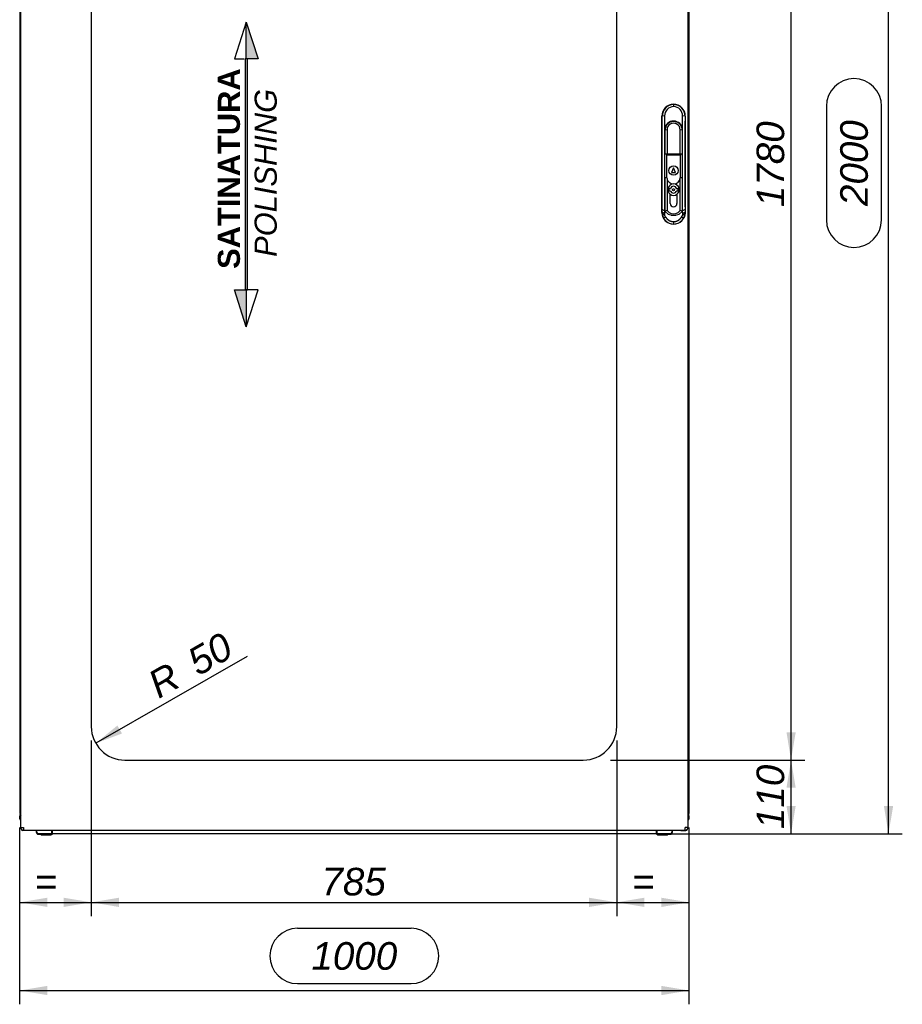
# Paper-space layout 'Layout1' of a CAD drawing. Extents: x 94 to 6181, y 158 to 4314.
# Tile 7 of 11: x 3356 to 4675, y 995 to 2466. Entities that reach past the tile are written whole.
import ezdxf

# ---------------------------------------------------------------- set-up
doc = ezdxf.new("R2010")
doc.units = 0
doc.header["$LTSCALE"] = 15
doc.layers.get('0').update_dxf_attribs({"linetype": 'CONTINUOUS'})
for name, color, linetype in [('_TRANSLATION', 7, 'CONTINUOUS'), ('AE00992_10', 7, 'CONTINUOUS'), ('AE00992_16', 7, 'CONTINUOUS'), ('AE00992_31', 7, 'CONTINUOUS'), ('F0000000_27', 7, 'CONTINUOUS'), ('F0000000_28', 7, 'CONTINUOUS'), ('M0000000_06', 7, 'CONTINUOUS'), ('M0000000_14', 7, 'CONTINUOUS'), ('M0000000_39', 7, 'CONTINUOUS'), ('M0000000_53', 7, 'CONTINUOUS')]:
    doc.layers.add(name, color=color, linetype=linetype)
doc.styles.add('SEACAD_ARIAL', font='arial.ttf')
doc.styles.add('SEACAD_ARIALI', font='ariali.ttf')
doc.dimstyles.new('ISO', dxfattribs={"dimtxt": 13.75, "dimasz": 13.75, "dimexe": 6.875, "dimexo": 6.875, "dimgap": 3.4375, "dimtad": 1, "dimdec": 1, "dimtxsty": 'SEACAD_ARIAL', "dimblk1": '_SE_FILLED', "dimblk2": '_SE_FILLED', "dimsah": 1, "dimcen": 6.875, "dimazin": 3, "dimtfac": 0.7, "dimtdec": 3, "dimtmove": 0, "dimatfit": 3})

# ---------------------------------------------------------------- blocks, each defined once
blk = doc.blocks.new('DMBLK47')
at = {"layer": '_TRANSLATION', "linetype": 'CONTINUOUS'}
for points in [[(3397.5, 1008.5), (3397.5, 1022.3), (3356.2, 1015.4)], [(4315, 1008.5), (4356.2, 1015.4), (4315, 1022.3)]]:
    blk.add_hatch(color=7, dxfattribs=at).paths.add_polyline_path(points)
at = {"layer": '_TRANSLATION', "color": 7, "linetype": 'CONTINUOUS'}
for p, q in [((3356.2, 1259), (3356.2, 994.8)), ((4356.2, 1259), (4356.2, 994.8)), ((3941, 1108.2), (3771.4, 1108.2)), ((3356.2, 1015.4), (4356.2, 1015.4)), ((3771.4, 1025.7), (3941, 1025.7))]:
    blk.add_line(p, q, dxfattribs=at)
for centre, start, end in [((3771.4, 1067), 90, 270), ((3941, 1067), 270, 90)]:
    blk.add_arc(centre, 41.3, start, end, dxfattribs=at)
at = {"layer": '_TRANSLATION', "color": 7, "linetype": 'CONTINUOUS', "style": 'SEACAD_ARIALI'}
blk.add_text('1000', height=41.25, dxfattribs=at).set_placement((3792.1, 1046.4))
blk = doc.blocks.new('_SE_FILLED')
at = {"color": 0}
blk.add_line((0, 0), (-1, 0), dxfattribs=at)
blk.add_solid([(0, 0), (-1, -0.1665), (-1, 0.1665), (0, 0)], dxfattribs=at)
blk = doc.blocks.new('DMBLK48')
at = {"layer": '_TRANSLATION', "linetype": 'CONTINUOUS'}
for points in [[(4661.2, 3211.9), (4654.3, 3253.1), (4647.4, 3211.9)], [(4661.2, 1290.9), (4647.4, 1290.9), (4654.3, 1249.6)]]:
    blk.add_hatch(color=7, dxfattribs=at).paths.add_polyline_path(points)
at = {"layer": '_TRANSLATION', "color": 7, "linetype": 'CONTINUOUS'}
for p, q in [((4351.1, 3253.1), (4674.9, 3253.1)), ((4654.3, 1249.6), (4654.3, 3253.1)), ((4561.5, 2336.2), (4561.5, 2166.6)), ((4644, 2166.6), (4644, 2336.2)), ((4327.9, 1249.6), (4674.9, 1249.6))]:
    blk.add_line(p, q, dxfattribs=at)
for centre, radius, start, end in [((4602.7, 2336.2), 41.3, 0, 180), ((4602.7, 2166.6), 41.2, 180, 0)]:
    blk.add_arc(centre, radius, start, end, dxfattribs=at)
at = {"layer": '_TRANSLATION', "color": 7, "linetype": 'CONTINUOUS', "style": 'SEACAD_ARIALI'}
blk.add_text('2000', height=41.25, rotation=90, dxfattribs=at).set_placement((4623.4, 2187.2))
blk = doc.blocks.new('BLOCCO2')
at = {"linetype": 'CONTINUOUS'}
for points in [[(-1.7, 223), (-1.7, 167.8), (15.9, 167.8)], [(0, 167.8), (-3.3, 167.8), (-3.3, -177.2), (0, -177.2)], [(-1.7, -232.4), (-1.7, -177.2), (-19.2, -177.2)]]:
    blk.add_hatch(color=7, dxfattribs=at).paths.add_polyline_path(points)
at = {"color": 7, "linetype": 'CONTINUOUS'}
for p, q in [((-1.7, 223), (-19.2, 167.8)), ((-19.2, 167.8), (-4.8, 167.8)), ((15.9, -177.2), (-1.7, -177.2)), ((-1.7, -232.4), (15.9, -177.2))]:
    blk.add_line(p, q, dxfattribs=at)
for points in [[(-1.7, 223), (15.9, 167.8), (-1.7, 167.8), (-1.7, 223)], [(0, 167.8), (-3.3, 167.8), (-3.3, -177.2), (0, -177.2), (0, 167.8)], [(-1.7, -232.4), (-19.2, -177.2), (-1.7, -177.2), (-1.7, -232.4)]]:
    blk.add_lwpolyline(points, dxfattribs=at)
at = {"layer": '_TRANSLATION', "insert": (0.1, -2.4), "char_height": 33, "width": 320.419, "attachment_point": 5, "rotation": 90}
blk.add_mtext('{\\fArial|b0||i0||c0|p34;\\C7;\\H33.;\\W1.; }{\\fArial|b1||i0||c0|p34;\\C7;\\H33.;\\W1.;SATINATURA \\P}{\\fArial|b0||i1||c0|p34;\\C7;\\H33.;\\W1.;POLISHING}', dxfattribs=at)
blk = doc.blocks.new('DMBLK63')
at = {"layer": '_TRANSLATION', "linetype": 'CONTINUOUS'}
for points in [[(4515.6, 1318.4), (4508.7, 1359.6), (4501.9, 1318.4)], [(4515.6, 1290.9), (4501.9, 1290.9), (4508.7, 1249.6)]]:
    blk.add_hatch(color=7, dxfattribs=at).paths.add_polyline_path(points)
at = {"layer": '_TRANSLATION', "color": 7, "linetype": 'CONTINUOUS'}
for p, q in [((4238.7, 1359.6), (4529.4, 1359.6)), ((4508.7, 1249.6), (4508.7, 1359.6)), ((4327.9, 1249.6), (4529.4, 1249.6))]:
    blk.add_line(p, q, dxfattribs=at)
at = {"layer": '_TRANSLATION', "color": 7, "linetype": 'CONTINUOUS', "style": 'SEACAD_ARIALI'}
blk.add_text('110', height=41.25, rotation=90, dxfattribs=at).set_placement((4498.4, 1256.5))
blk = doc.blocks.new('DMBLK64')
at = {"layer": '_TRANSLATION', "linetype": 'CONTINUOUS'}
for points in [[(4515.6, 3098.4), (4508.7, 3139.6), (4501.9, 3098.4)], [(4515.6, 1400.9), (4501.9, 1400.9), (4508.7, 1359.6)]]:
    blk.add_hatch(color=7, dxfattribs=at).paths.add_polyline_path(points)
at = {"layer": '_TRANSLATION', "color": 7, "linetype": 'CONTINUOUS'}
for p, q in [((4241.4, 3139.6), (4529.4, 3139.6)), ((4508.7, 1359.6), (4508.7, 3139.6)), ((4238.7, 1359.6), (4529.4, 1359.6))]:
    blk.add_line(p, q, dxfattribs=at)
at = {"layer": '_TRANSLATION', "color": 7, "linetype": 'CONTINUOUS', "style": 'SEACAD_ARIALI'}
blk.add_text('1780', height=41.25, rotation=90, dxfattribs=at).set_placement((4498.4, 2185.5))
blk = doc.blocks.new('DMBLK66')
at = {"layer": '_TRANSLATION', "linetype": 'CONTINUOUS'}
for points in [[(3397.5, 1140.2), (3397.5, 1154), (3356.2, 1147.1)], [(3422, 1140.2), (3463.2, 1147.1), (3422, 1154)]]:
    blk.add_hatch(color=7, dxfattribs=at).paths.add_polyline_path(points)
at = {"layer": '_TRANSLATION', "color": 7, "linetype": 'CONTINUOUS'}
for p, q in [((3463.2, 1389), (3463.2, 1126.5)), ((3356.2, 1259), (3356.2, 1126.5)), ((3356.2, 1147.1), (3463.2, 1147.1))]:
    blk.add_line(p, q, dxfattribs=at)
at = {"layer": '_TRANSLATION', "color": 7, "linetype": 'CONTINUOUS', "style": 'SEACAD_ARIALI'}
blk.add_text('=', height=41.2, dxfattribs=at).set_placement((3378.3, 1157.4))
blk = doc.blocks.new('DMBLK67')
at = {"layer": '_TRANSLATION', "linetype": 'CONTINUOUS'}
for points in [[(3504.5, 1140.2), (3504.5, 1154), (3463.2, 1147.1)], [(4207, 1140.2), (4248.2, 1147.1), (4207, 1154)]]:
    blk.add_hatch(color=7, dxfattribs=at).paths.add_polyline_path(points)
at = {"layer": '_TRANSLATION', "color": 7, "linetype": 'CONTINUOUS'}
for p, q in [((3463.2, 1389), (3463.2, 1126.5)), ((4248.2, 1389), (4248.2, 1126.5)), ((3463.2, 1147.1), (4248.2, 1147.1))]:
    blk.add_line(p, q, dxfattribs=at)
at = {"layer": '_TRANSLATION', "color": 7, "linetype": 'CONTINUOUS', "style": 'SEACAD_ARIALI'}
blk.add_text('785', height=41.25, dxfattribs=at).set_placement((3807.1, 1157.4))
blk = doc.blocks.new('DMBLK68')
at = {"layer": '_TRANSLATION', "linetype": 'CONTINUOUS'}
for points in [[(4289.5, 1140.2), (4289.5, 1154), (4248.2, 1147.1)], [(4315, 1140.2), (4356.2, 1147.1), (4315, 1154)]]:
    blk.add_hatch(color=7, dxfattribs=at).paths.add_polyline_path(points)
at = {"layer": '_TRANSLATION', "color": 7, "linetype": 'CONTINUOUS'}
for p, q in [((4248.2, 1389), (4248.2, 1126.5)), ((4356.2, 1259), (4356.2, 1126.5)), ((4248.2, 1147.1), (4356.2, 1147.1))]:
    blk.add_line(p, q, dxfattribs=at)
at = {"layer": '_TRANSLATION', "color": 7, "linetype": 'CONTINUOUS', "style": 'SEACAD_ARIALI'}
blk.add_text('=', height=41.2, dxfattribs=at).set_placement((4270.8, 1157.4))
blk = doc.blocks.new('DMBLK69')
at = {"layer": '_TRANSLATION', "linetype": 'CONTINUOUS'}
blk.add_hatch(color=7, dxfattribs=at).paths.add_polyline_path([(3509.1, 1399.3), (3502.2, 1411.2), (3469.9, 1384.7)])
at = {"layer": '_TRANSLATION', "color": 7, "linetype": 'CONTINUOUS'}
blk.add_line((3696.1, 1514.5), (3469.9, 1384.7), dxfattribs=at)
at = {"layer": '_TRANSLATION', "color": 7, "linetype": 'CONTINUOUS', "style": 'SEACAD_ARIALI'}
for s, height, p in [('50', 41.25, (3622.8, 1484.3)), ('R', 41.2, (3563.9, 1450.6))]:
    blk.add_text(s, height=height, rotation=29.8436, dxfattribs=at).set_placement(p)

psp = doc.layouts.get("Layout1")

# ---------------------------------------------------------------- linework, layer by layer
at = {"layer": 'AE00992_10', "color": 7, "linetype": 'CONTINUOUS'}
for p, q in [((4333.21, 2339.12), (4333.23, 2339.12)), ((4333.22, 2339.11), (4333.22, 2338.76)), ((4333.24, 2338.76), (4333.23, 2335.87)), ((4315.72, 2177.61), (4315.72, 2321.63)), ((4319.73, 2321.69), (4316.16, 2321.2)), ((4319.73, 2321.69), (4319.8, 2302.15)), ((4346.64, 2301.96), (4346.71, 2321.69)), ((4350.29, 2321.2), (4346.71, 2321.69)), ((4350.72, 2321.63), (4350.72, 2177.61)), ((4319.8, 2302.15), (4319.71, 2300.61)), ((4319.71, 2300.61), (4319.71, 2284.12)), ((4323.36, 2300.96), (4320.36, 2300.61)), ((4320.36, 2284.12), (4320.36, 2300.61)), ((4323.36, 2300.96), (4323.36, 2284.12)), ((4343.06, 2284.12), (4343.06, 2300.96)), ((4346.06, 2300.61), (4343.06, 2300.96)), ((4346.06, 2300.61), (4346.06, 2284.12)), ((4346.71, 2300.61), (4346.64, 2301.96)), ((4346.71, 2284.12), (4346.71, 2300.61)), ((4316.25, 2191.79), (4316.25, 2284.12)), ((4319.71, 2284.12), (4319.71, 2191.79)), ((4320.36, 2265.13), (4320.36, 2284.12)), ((4323.36, 2284.12), (4323.36, 2265.13)), ((4343.06, 2265.13), (4343.06, 2284.12)), ((4346.06, 2284.12), (4346.06, 2265.13)), ((4346.71, 2191.79), (4346.71, 2284.12)), ((4350.2, 2284.12), (4350.2, 2191.79)), ((4320.21, 2265.13), (4322.71, 2265.13)), ((4320.21, 2229.13), (4320.21, 2265.13)), ((4322.71, 2265.13), (4322.71, 2263.13)), ((4322.71, 2265.13), (4329.33, 2265.13)), ((4329.33, 2265.13), (4337.1, 2265.13)), ((4337.1, 2265.13), (4343.71, 2265.13)), ((4343.71, 2265.13), (4346.21, 2265.13)), ((4343.71, 2265.13), (4343.71, 2263.13)), ((4346.21, 2265.13), (4346.21, 2229.13)), ((4322.71, 2263.13), (4322.71, 2229.13)), ((4329.33, 2263.13), (4322.71, 2263.13)), ((4337.1, 2263.13), (4329.33, 2263.13)), ((4343.71, 2263.13), (4337.1, 2263.13)), ((4343.71, 2229.13), (4343.71, 2263.13)), ((4333.21, 2244.13), (4330.21, 2237.13)), ((4330.21, 2237.13), (4336.21, 2237.13)), ((4336.21, 2237.13), (4333.21, 2244.13)), ((4322.71, 2229.13), (4320.21, 2229.13)), ((4320.36, 2191.74), (4320.36, 2229.13)), ((4323.26, 2229.13), (4322.71, 2229.13)), ((4323.36, 2228.41), (4323.36, 2191.74)), ((4343.06, 2191.74), (4343.06, 2228.41)), ((4343.71, 2229.13), (4343.16, 2229.13)), ((4346.21, 2229.13), (4343.71, 2229.13)), ((4346.06, 2229.13), (4346.06, 2191.74)), ((4319.71, 2191.79), (4319.71, 2180.13)), ((4320.36, 2179.47), (4320.36, 2191.74)), ((4323.36, 2191.74), (4323.36, 2180.34)), ((4328.21, 2191.74), (4328.21, 2204.76)), ((4328.21, 2191.13), (4328.21, 2191.74)), ((4338.21, 2204.76), (4338.21, 2191.74)), ((4338.21, 2191.74), (4338.21, 2191.13)), ((4343.06, 2180.34), (4343.06, 2191.74)), ((4346.06, 2191.74), (4346.06, 2179.47)), ((4346.71, 2181.27), (4346.71, 2191.79)), ((4316.03, 2177.92), (4316.13, 2181.94)), ((4316.15, 2175.41), (4316.03, 2177.92)), ((4319.6, 2175.77), (4316.03, 2177.92)), ((4319.71, 2179.8), (4316.13, 2181.94)), ((4319.71, 2179.8), (4319.6, 2175.77)), ((4320.36, 2180.13), (4319.71, 2180.13)), ((4319.71, 2180.13), (4319.71, 2179.8)), ((4323.36, 2180.34), (4320.36, 2179.47)), ((4320.36, 2178.91), (4320.36, 2179.47)), ((4325.1, 2175.28), (4320.36, 2178.91)), ((4323.36, 2180.34), (4326.62, 2177.6)), ((4339.81, 2177.6), (4343.06, 2180.34)), ((4346.06, 2178.91), (4341.32, 2175.28)), ((4346.06, 2179.47), (4343.06, 2180.34)), ((4346.71, 2180.13), (4346.06, 2180.13)), ((4346.06, 2179.47), (4346.06, 2178.91)), ((4346.71, 2181.27), (4346.71, 2181.18)), ((4346.71, 2181.18), (4346.71, 2180.13)), ((4346.74, 2179.8), (4346.71, 2181.18)), ((4350.31, 2181.94), (4346.74, 2179.8)), ((4346.84, 2175.77), (4346.74, 2179.8)), ((4350.42, 2177.92), (4346.84, 2175.77)), ((4350.42, 2177.92), (4350.3, 2175.41)), ((4350.31, 2181.94), (4350.42, 2177.92)), ((4319.69, 2173.77), (4316.15, 2175.41)), ((4321.39, 2170.77), (4318.31, 2168.97)), ((4319.6, 2175.77), (4319.69, 2173.77)), ((4333.24, 2163.89), (4333.3, 2160.32)), ((4348.13, 2168.97), (4345.05, 2170.77)), ((4346.76, 2173.77), (4346.84, 2175.77)), ((4350.3, 2175.41), (4346.76, 2173.77)), ((4333.23, 2160.12), (4333.21, 2160.12)), ((4333.22, 2160.13), (4333.22, 2160.32)), ((4333.3, 2160.32), (4333.23, 2160.32))]:
    psp.add_line(p, q, dxfattribs=at)
psp.add_circle((4333.21, 2240.13), 7, dxfattribs=at)
for centre, radius, start, end in [((4333.6, 2321.32), 17.44, 91.24138, 180.423), ((4332.85, 2321.33), 17.44, 359.56986, 88.76566), ((4333.69, 2321.91), 13.97, 91.91591, 180.90828), ((4332.74, 2321.9), 13.97, 359.11414, 88.01385), ((-3328.33, 2284.21), 7644.58, 359.999293, 0.277166), ((4333.21, 2300.61), 13.5, 5.71938, 173.43686), ((4333.21, 2300.61), 12.85, 0, 180), ((4333.21, 2301.16), 9.85, 358.81867, 181.18133), ((11994.76, 2284.21), 7644.57, 179.722833, 180.000707), ((4333.21, 2230.13), 10, 185.73917, 354.26083), ((4333.21, 2211.63), 8.5, 90, 233.96812), ((4333.21, 2211.63), 8.5, 306.03188, 90), ((3925.28, 2191.41), 390.96, 358.61302, 0.05544), ((4741.17, 2191.41), 390.97, 179.94456, 181.38698), ((4333.21, 2187.35), 11.77, 235.92812, 304.07188), ((4333.21, 2191.13), 5, 180, 0), ((4332.65, 2177.37), 16.62, 186.76304, 210.3525), ((4333.41, 2177.81), 17.49, 210.34189, 269.39288), ((4325.34, 2175.01), 5.78, 192.33668, 227.02309), ((4333.21, 2192.47), 19.01, 244.75765, 295.24235), ((4333.21, 2192.47), 19.01, 259.64491, 280.35509), ((4333.04, 2177.81), 17.49, 270.85537, 329.65902), ((4341.11, 2175), 5.78, 312.96651, 347.67612), ((4333.79, 2177.37), 16.62, 329.64901, 353.23559)]:
    psp.add_arc(centre, radius, start, end, dxfattribs=at)
for centre, major_axis in [((4333.23, 2321.61), (12.39, -12.39)), ((4333.21, 2321.61), (-12.39, -12.39)), ((4333.23, 2177.63), (12.39, 12.39)), ((4333.21, 2177.63), (-12.39, 12.39))]:
    psp.add_ellipse(centre, major_axis=major_axis, ratio=0.9987828, start_param=2.3568035, end_param=3.9263818, dxfattribs=at)
for points in [[(4321.39, 2170.77), (4322.3, 2169.23), (4323.58, 2167.95), (4324.86, 2166.67), (4326.41, 2165.77), (4327.96, 2164.87), (4329.7, 2164.39), (4331.45, 2163.91), (4333.24, 2163.89)], [(4333.24, 2163.89), (4335.02, 2163.91), (4336.76, 2164.4), (4338.5, 2164.88), (4340.05, 2165.78), (4341.59, 2166.68), (4342.87, 2167.96), (4344.15, 2169.23), (4345.05, 2170.77)]]:
    psp.add_open_spline(points, degree=2, knots=[0, 0, 0, 0.25, 0.25, 0.5, 0.5, 0.75, 0.75, 1, 1, 1], dxfattribs=at)
at = {"layer": 'AE00992_16', "color": 7, "linetype": 'CONTINUOUS'}
for p, q in [((4328.44, 2213.13), (4326.21, 2213.13)), ((4326.21, 2213.13), (4326.21, 2210.13)), ((4326.21, 2210.13), (4328.44, 2210.13)), ((4340.21, 2213.13), (4337.98, 2213.13)), ((4337.98, 2210.13), (4340.21, 2210.13)), ((4340.21, 2210.13), (4340.21, 2213.13))]:
    psp.add_line(p, q, dxfattribs=at)
psp.add_circle((4333.21, 2211.63), 1.5, dxfattribs=at)
for radius, start, end in [(5, 17.4576, 162.5424), (5, 197.4576, 342.5424), (8.5, 233.96812, 306.03188)]:
    psp.add_arc((4333.21, 2211.63), radius, start, end, dxfattribs=at)
at = {"layer": 'AE00992_31', "color": 7, "linetype": 'CONTINUOUS'}
psp.add_arc((4333.23, 2299.62), 11.5, 55.58261, 124.41739, dxfattribs=at)
at = {"layer": 'F0000000_27', "color": 7, "linetype": 'CONTINUOUS'}
for p, q in [((3358.55, 1256.12), (3359.16, 1256.12)), ((3359.14, 1256.12), (3358.55, 1256.12)), ((3361.03, 1254.62), (3361.03, 1255.26)), ((3368.23, 1254.62), (3361.03, 1254.62)), ((3368.23, 1254.62), (3368.23, 1255.12)), ((3368.25, 1254.62), (3368.23, 1254.62)), ((3368.25, 1254.62), (3368.25, 1255.12)), ((3368.28, 1254.62), (3368.25, 1254.62)), ((3368.28, 1255.12), (3368.28, 1254.62)), ((3380.98, 1254.62), (3368.28, 1254.62)), ((4344.18, 1254.62), (4331.48, 1254.62)), ((4344.18, 1255.12), (4344.18, 1254.62)), ((4344.18, 1254.62), (4344.21, 1254.62)), ((4344.21, 1254.62), (4344.21, 1255.12)), ((4344.21, 1254.62), (4344.23, 1254.62)), ((4344.23, 1254.62), (4344.23, 1255.12)), ((4344.23, 1254.62), (4351.43, 1254.62)), ((4351.43, 1254.62), (4351.43, 1255.26)), ((4353.91, 1256.12), (4353.3, 1256.12)), ((4353.32, 1256.12), (4353.91, 1256.12))]:
    psp.add_line(p, q, dxfattribs=at)
for centre, start, end in [((3361.03, 1257.42), 207.664, 270), ((4351.43, 1257.42), 270, 332.336)]:
    psp.add_arc(centre, 2.8, start, end, dxfattribs=at)
at = {"layer": 'F0000000_28', "color": 7, "linetype": 'CONTINUOUS'}
for p, q in [((3357.73, 1259.12), (3357.73, 3240.12)), ((4354.73, 1259.12), (4354.73, 3240.12)), ((3463.23, 3089.62), (3463.23, 1409.62)), ((4248.23, 1409.62), (4248.23, 3089.62)), ((3513.23, 1359.62), (4198.23, 1359.62)), ((3357.73, 1259.12), (3361.73, 1259.12)), ((3361.75, 1255.12), (3361.73, 1255.12)), ((3361.75, 1255.12), (4350.71, 1255.12)), ((4350.71, 1255.12), (4350.73, 1255.12)), ((4354.73, 1259.12), (4350.73, 1259.12))]:
    psp.add_line(p, q, dxfattribs=at)
for centre, radius, start, end in [((3513.23, 1409.62), 50, 180, 270), ((4198.23, 1409.62), 50, 270, 0), ((3361.73, 1259.12), 4, 180, 270), ((3676.23, 1258.69), 314.49, 179.9221, 180.65085), ((3995.66, 1258.9), 355.07, 359.39079, 0.03626), ((4350.73, 1259.12), 4, 270, 360)]:
    psp.add_arc(centre, radius, start, end, dxfattribs=at)
at = {"layer": 'M0000000_06', "color": 7, "linetype": 'CONTINUOUS'}
for p, q in [((3380.98, 1255.12), (3380.98, 1252.12)), ((3381.73, 1252.12), (3381.73, 1255.12)), ((3404.23, 1252.12), (3404.23, 1255.12)), ((3404.23, 1248.87), (3404.23, 1252.12)), ((3405.23, 1252.12), (3405.23, 1255.12)), ((3405.23, 1248.87), (3405.23, 1252.12)), ((4307.23, 1255.12), (4307.23, 1252.12)), ((4307.23, 1252.12), (4307.23, 1248.87)), ((4308.23, 1255.12), (4308.23, 1252.12)), ((4308.23, 1252.12), (4308.23, 1248.87)), ((4330.73, 1255.12), (4330.73, 1252.12)), ((4331.48, 1252.12), (4331.48, 1255.12)), ((3404.23, 1249.62), (3384.23, 1249.62)), ((3384.23, 1248.87), (3388.23, 1248.87)), ((3388.23, 1247.87), (3388.23, 1249.62)), ((3390.23, 1247.62), (3388.48, 1247.62)), ((3401.23, 1247.62), (3390.23, 1247.62)), ((3402.98, 1247.62), (3401.23, 1247.62)), ((3403.23, 1247.87), (3403.23, 1249.62)), ((3403.23, 1248.87), (3404.23, 1248.87)), ((3404.23, 1248.87), (3405.23, 1248.87)), ((4308.23, 1248.87), (4307.23, 1248.87)), ((4328.23, 1249.62), (4308.23, 1249.62)), ((4308.23, 1248.87), (4309.23, 1248.87)), ((4309.23, 1247.87), (4309.23, 1249.62)), ((4311.23, 1247.62), (4309.48, 1247.62)), ((4322.23, 1247.62), (4311.23, 1247.62)), ((4323.98, 1247.62), (4322.23, 1247.62)), ((4324.23, 1247.87), (4324.23, 1249.62)), ((4324.23, 1248.87), (4328.23, 1248.87))]:
    psp.add_line(p, q, dxfattribs=at)
for centre, radius, start, end in [((3384.23, 1252.12), 3.25, 180, 270), ((3384.23, 1252.12), 2.5, 180, 270), ((4328.23, 1252.12), 2.5, 270, 0), ((4328.23, 1252.12), 3.25, 270, 0), ((3388.48, 1247.87), 0.25, 180, 270), ((3402.98, 1247.87), 0.25, 270, 0), ((4309.48, 1247.87), 0.25, 180, 270), ((4323.98, 1247.87), 0.25, 270, 0)]:
    psp.add_arc(centre, radius, start, end, dxfattribs=at)
at = {"layer": 'M0000000_14', "color": 7, "linetype": 'CONTINUOUS'}
for p, q in [((3356.23, 3219.62), (3356.23, 1279.62)), ((4356.23, 1279.62), (4356.23, 3219.62)), ((3357.73, 1279.62), (3356.23, 1279.62)), ((4354.73, 1279.62), (4356.23, 1279.62))]:
    psp.add_line(p, q, dxfattribs=at)
at = {"layer": 'M0000000_39', "color": 7, "linetype": 'CONTINUOUS'}
for p, q in [((3356.23, 1271.87), (3356.23, 1275.92)), ((3357.43, 1275.92), (3357.43, 1271.87)), ((3357.53, 1271.87), (3357.53, 1275.82)), ((4354.93, 1271.87), (4354.93, 1275.82)), ((4355.03, 1275.92), (4355.03, 1271.87)), ((4356.23, 1271.87), (4356.23, 1275.92))]:
    psp.add_line(p, q, dxfattribs=at)
for centre, radius, start, end in [((3359.93, 1275.92), 3.7, 126.48374, 180), ((3357.48, 1271.87), 1.25, 180, 281.53696), ((3359.93, 1275.92), 2.5, 151.64236, 180), ((3357.48, 1271.87), 0.05, 180, 0), ((3360.03, 1275.82), 2.5, 156.92608, 180), ((4352.53, 1275.92), 3.7, 0, 53.51626), ((4352.53, 1275.92), 2.5, 0, 28.35764), ((4352.43, 1275.82), 2.5, 0, 23.07392), ((4354.98, 1271.87), 1.25, 258.46304, 0), ((4354.98, 1271.87), 0.05, 180, 0)]:
    psp.add_arc(centre, radius, start, end, dxfattribs=at)
at = {"layer": 'M0000000_53', "color": 7, "linetype": 'CONTINUOUS'}
psp.add_line((4307.23, 1249.62), (3405.23, 1249.62), dxfattribs=at)

# ---------------------------------------------------------------- block references
at = {"layer": '_TRANSLATION', "color": 7}
psp.add_blockref('BLOCCO2', (3696.39, 2239.08), dxfattribs=at)

# ---------------------------------------------------------------- dimensions: what is measured, and where the dimension line sits
at = {"layer": '_TRANSLATION', "color": 7, "linetype": 'CONTINUOUS'}
for base, p1, p2, angle, override, picture, middle, dimtype in [((4654.2900459, 3253.12060691), (4307.23270709, 1249.62060691), (4330.43270709, 3253.12060691), 90, {"dimtxt": 41.25, "dimasz": 41.25, "dimexe": 20.625, "dimexo": 20.625, "dimgap": 10.3125, "dimdec": 0, "dimrnd": 10, "dimcen": 20.625, "dimtdec": 4}, 'DMBLK48', (4654.2900459, 2251.37057693), 160), ((4508.73, 1359.62), (4198.23, 1359.62), (4198.23, 3139.62), 90, {"dimtxt": 41.25, "dimasz": 41.25, "dimexe": 20.625, "dimexo": 20.625, "dimgap": 10.3125, "dimcen": 20.625}, 'DMBLK64', (4508.73, 2249.62), 161), ((3463.23, 1147.08), (3463.23, 1409.62), (4248.23, 1409.62), 0, {"dimtxt": 41.25, "dimasz": 41.25, "dimexe": 20.625, "dimexo": 20.625, "dimgap": 10.3125, "dimcen": 20.625}, 'DMBLK67', (3855.73, 1147.08), 161), ((4508.73, 1359.62), (4307.23, 1249.62), (4198.23, 1359.62), 90, {"dimtxt": 41.25, "dimasz": 41.25, "dimexe": 20.625, "dimexo": 20.625, "dimgap": 10.3125, "dimcen": 20.625}, 'DMBLK63', (4508.73, 1304.62), 160), ((3356.23, 1015.42), (3356.23, 1279.62), (4356.23, 1279.62), 0, {"dimtxt": 41.25, "dimasz": 41.25, "dimexe": 20.625, "dimexo": 20.625, "dimgap": 10.3125, "dimdec": 0, "dimcen": 20.625}, 'DMBLK47', (3856.23, 1015.42), 161)]:
    dim = psp.add_linear_dim(base=base, p1=p1, p2=p2, angle=angle, text='\\A1;<>', dimstyle='ISO', override=override, dxfattribs=at)
    dim.commit()
    dim.dimension.update_dxf_attribs({"geometry": picture, "text_midpoint": middle, "dimtype": dimtype})
dim = psp.add_radius_dim(center=(3513.23, 1409.62), mpoint=(3469.86, 1384.74), text='\\A1;<>', dimstyle='ISO', override={"dimtxt": 41.25, "dimasz": 41.25, "dimexe": 20.625, "dimexo": 20.625, "dimgap": 10.3125, "dimcen": 20.625, "dimtolj": 1}, dxfattribs=at)
dim.commit()
dim.dimension.update_dxf_attribs({"geometry": 'DMBLK69', "text_midpoint": (3556.53, 1434.46), "dimtype": 164})
for base, p1, p2, override, picture, middle in [((3463.23, 1147.08), (3356.23, 1279.62), (3463.23, 1409.62), {"dimtxt": 41.25, "dimasz": 41.25, "dimexe": 20.625, "dimexo": 20.625, "dimgap": 10.3125, "dimcen": 20.625}, 'DMBLK66', (3409.73, 1147.08)), ((4356.23, 1147.08), (4248.23, 1409.62), (4356.23, 1279.62), {"dimtxt": 41.25, "dimasz": 41.25, "dimexe": 20.625, "dimexo": 20.625, "dimgap": 10.3125, "dimdec": 0, "dimcen": 20.625}, 'DMBLK68', (4302.23, 1147.08))]:
    dim = psp.add_linear_dim(base=base, p1=p1, p2=p2, text='\\A1;= {}', dimstyle='ISO', override=override, dxfattribs=at)
    dim.commit()
    dim.dimension.update_dxf_attribs({"geometry": picture, "text_midpoint": middle, "dimtype": 160})

doc.saveas('drawing.dxf')
